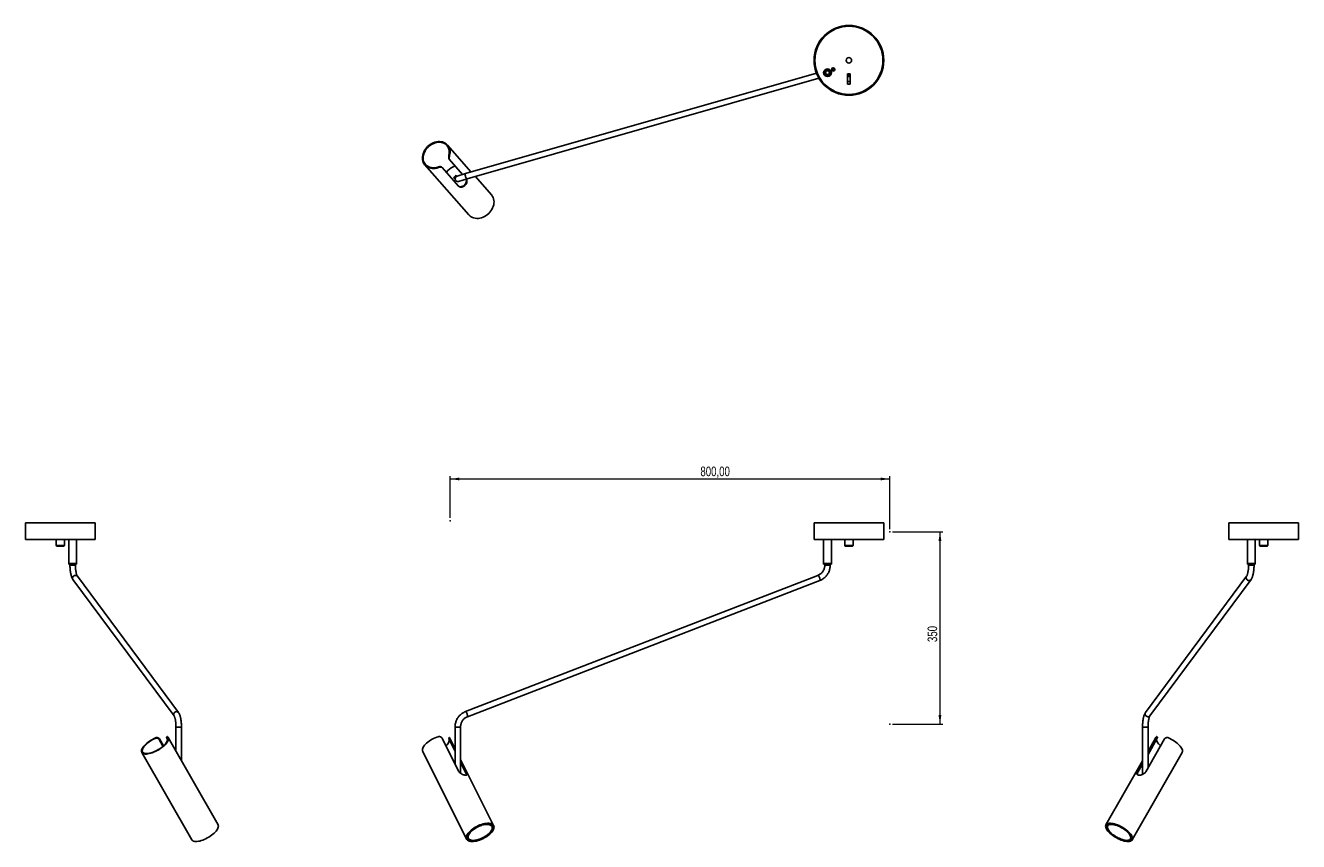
# Model space of a CAD drawing. Header units: millimetres. Extents: x 405 to 869, y 236 to 533.
import ezdxf

# ---------------------------------------------------------------- set-up
doc = ezdxf.new("R2010")
doc.units = ezdxf.units.MM
doc.header["$PDSIZE"] = -1
doc.styles.add('SLDTEXTSTYLE0', font='TXT', dxfattribs={"width": 0.75})
doc.dimstyles.new('SLDDIMSTYLE0', dxfattribs={"dimtxt": 3.5, "dimasz": 3.302, "dimexe": 0, "dimexo": 0.0625, "dimgap": 0.875, "dimtad": 1, "dimdec": 0, "dimlfac": 5, "dimrnd": 1e-09, "dimzin": 12, "dimdsep": 46, "dimtxsty": 'SLDTEXTSTYLE0', "dimsah": 1, "dimcen": 0.09, "dimadec": 0, "dimazin": 3, "dimtfac": 1, "dimtdec": 0, "dimtofl": 0, "dimtmove": 0, "dimatfit": 3, "dimfxl": 0, "dimfrac": 2, "dimtolj": 1, "dimtzin": 12, "dimarcsym": 0})
doc.dimstyles.new('SLDDIMSTYLE1', dxfattribs={"dimtxt": 3.5, "dimasz": 3.302, "dimexe": 0, "dimexo": 0.0625, "dimgap": 0.875, "dimtad": 1, "dimlfac": 5, "dimrnd": 1e-09, "dimzin": 12, "dimdsep": 46, "dimtxsty": 'SLDTEXTSTYLE0', "dimsah": 1, "dimcen": 0.09, "dimadec": 0, "dimazin": 3, "dimtfac": 1, "dimtofl": 0, "dimtmove": 0, "dimatfit": 3, "dimfxl": 0, "dimfrac": 2, "dimtolj": 1, "dimtzin": 12, "dimarcsym": 0})

# ---------------------------------------------------------------- blocks, each defined once
blk = doc.blocks.new('_D')
at = {"color": 7, "linetype": 'Continuous', "lineweight": 0}
for p, q in [((720.76, 348.59), (739.01, 348.59)), ((738.01, 348.59), (738.01, 278.59)), ((720.76, 278.59), (739.01, 278.59))]:
    blk.add_line(p, q, dxfattribs=at)
at = {"color": 7, "linetype": 'Continuous', "lineweight": 18}
for points in [[(738.01, 348.59), (737.5, 345.29), (738.52, 345.29)], [(738.01, 278.59), (738.52, 281.89), (737.5, 281.89)]]:
    blk.add_solid(points, dxfattribs=at)
at = {"color": 7, "linetype": 'Continuous', "lineweight": 18, "insert": (733.5, 308.47), "char_height": 3.5, "attachment_point": 1, "rotation": 90, "style": 'SLDTEXTSTYLE0'}
blk.add_mtext('350', dxfattribs=at)
blk = doc.blocks.new('_D_1')
at = {"color": 7, "linetype": 'Continuous', "lineweight": 0}
for p, q in [((559.76, 353.64), (559.76, 368.82)), ((559.76, 367.82), (719.76, 367.82)), ((719.76, 349.59), (719.76, 368.82))]:
    blk.add_line(p, q, dxfattribs=at)
at = {"color": 7, "linetype": 'Continuous', "lineweight": 18}
for points in [[(559.76, 367.82), (563.06, 367.31), (563.06, 368.33)], [(719.76, 367.82), (716.45, 368.33), (716.45, 367.31)]]:
    blk.add_solid(points, dxfattribs=at)
at = {"color": 7, "linetype": 'Continuous', "lineweight": 18, "insert": (650.81, 372.33), "char_height": 3.5, "attachment_point": 1, "style": 'SLDTEXTSTYLE0'}
blk.add_mtext('800,00', dxfattribs=at)

msp = doc.modelspace()

# ---------------------------------------------------------------- linework, layer by layer
at = {"color": 7, "linetype": 'Continuous', "lineweight": 25}
for p, q in [((693.0378, 515.5475), (565.3553, 478.9341)), ((697.4307, 516.5991), (696.2772, 516.2683)), ((696.7235, 514.7318), (697.7654, 515.0306)), ((697.8847, 515.2156), (697.7654, 515.0306)), ((697.9252, 515.1931), (697.8268, 515.0482)), ((697.8718, 515.0611), (697.8268, 515.0482)), ((697.9491, 515.1799), (697.8718, 515.0611)), ((697.9491, 515.1799), (697.8847, 515.2156)), ((704.3687, 515.3043), (704.3687, 514.3469)), ((704.3687, 515.3043), (705.3687, 515.3043)), ((705.3687, 515.3043), (705.3687, 514.3469)), ((565.9066, 477.0116), (693.9247, 513.7212)), ((704.3687, 514.3469), (705.3687, 514.3469)), ((704.3687, 514.3469), (704.3687, 512.4876)), ((705.3687, 512.4876), (704.3687, 512.4876)), ((704.3687, 512.4876), (704.3687, 511.4876)), ((704.3687, 511.4876), (705.3687, 511.4876)), ((705.3687, 514.3469), (705.3687, 512.4876)), ((705.3687, 511.4876), (705.3687, 512.4876)), ((567.4211, 479.5265), (558.7767, 489.3516)), ((550.5181, 482.0855), (566.5066, 463.9131)), ((559.2877, 485.689), (559.5081, 485.5011)), ((559.3374, 484.2238), (564.2662, 478.6218)), ((559.5341, 484.056), (559.3374, 484.2238)), ((559.5341, 484.056), (564.3054, 478.633)), ((555.3922, 481.155), (555.1718, 481.343)), ((556.7499, 481.1979), (556.5552, 481.364)), ((562.7859, 474.344), (556.7902, 481.1587)), ((561.0666, 477.3715), (561.5008, 477.0012)), ((562.1556, 478.014), (561.8898, 478.2407)), ((561.9697, 478.1499), (561.8898, 478.2407)), ((562.1372, 478.0071), (561.9697, 478.1499)), ((565.3553, 478.9341), (562.2225, 478.0358)), ((574.7652, 471.1792), (568.8829, 477.865)), ((562.7738, 476.1132), (565.9066, 477.0116)), ((405.1253, 351.819), (405.1253, 345.819)), ((430.5253, 351.819), (405.1253, 351.819)), ((430.5253, 345.819), (430.5253, 351.819)), ((692.1687, 351.819), (692.1687, 345.819)), ((717.5687, 351.819), (692.1687, 351.819)), ((717.5687, 345.819), (717.5687, 351.819)), ((843.1347, 351.819), (843.1347, 345.819)), ((868.5347, 351.819), (843.1347, 351.819)), ((868.5347, 345.819), (868.5347, 351.819)), ((430.5253, 345.819), (405.1253, 345.819)), ((416.3253, 345.819), (416.3253, 343.619)), ((419.1253, 343.419), (416.5253, 343.419)), ((419.3253, 343.619), (419.3253, 345.819)), ((420.9253, 345.819), (420.9253, 337.019)), ((423.7253, 337.019), (423.7253, 345.819)), ((717.5687, 345.819), (692.1687, 345.819)), ((695.6745, 345.819), (695.6745, 337.019)), ((698.4745, 337.019), (698.4745, 345.819)), ((703.3687, 345.819), (703.3687, 343.619)), ((706.1687, 343.419), (703.5687, 343.419)), ((706.3687, 343.619), (706.3687, 345.819)), ((868.5347, 345.819), (843.1347, 345.819)), ((849.9347, 345.819), (849.9347, 337.019)), ((852.7347, 337.019), (852.7347, 345.819)), ((854.3347, 345.819), (854.3347, 343.619)), ((857.1347, 343.419), (854.5347, 343.419)), ((857.3347, 343.619), (857.3347, 345.819)), ((420.9253, 337.019), (420.9253, 336.819)), ((420.9253, 337.019), (420.9795, 337.019)), ((423.7253, 337.019), (420.9253, 337.019)), ((420.9253, 336.819), (420.9795, 336.819)), ((420.9795, 337.019), (423.7253, 337.019)), ((420.9795, 336.819), (423.7253, 336.819)), ((421.3253, 336.819), (421.3253, 336.4957)), ((423.3253, 336.4957), (423.3253, 336.819)), ((423.7253, 336.819), (423.7253, 337.019)), ((695.6745, 337.019), (695.6745, 336.819)), ((695.6745, 337.019), (698.4745, 337.019)), ((695.6745, 336.819), (698.4745, 336.819)), ((696.0745, 336.819), (696.0745, 336.4957)), ((698.0745, 336.4957), (698.0745, 336.819)), ((698.4745, 336.819), (698.4745, 337.019)), ((849.9347, 337.019), (849.9347, 336.819)), ((849.9347, 337.019), (852.7347, 337.019)), ((849.9347, 336.819), (852.7347, 336.819)), ((850.3347, 336.819), (850.3347, 336.4957)), ((852.3347, 336.4957), (852.3347, 336.819)), ((852.7347, 336.819), (852.7347, 337.019)), ((422.4206, 331.2126), (459.2141, 281.6336)), ((460.8202, 282.8255), (424.0267, 332.4045)), ((693.5813, 332.7413), (565.2705, 283.1623)), ((565.9914, 281.2968), (694.3021, 330.8758)), ((849.6333, 332.4045), (812.8398, 282.8255)), ((814.4459, 281.6336), (851.2394, 331.2126)), ((452.301, 273.3993), (452.4889, 273.6172)), ((456.6805, 274.0599), (456.5042, 273.8555)), ((456.835, 274.0308), (456.647, 273.8129)), ((475.2208, 241.9332), (457.0484, 273.7786)), ((459.9155, 277.5424), (459.9155, 268.7542)), ((461.9155, 265.2494), (461.9155, 277.5424)), ((562.7859, 261.5325), (556.7902, 273.4745)), ((559.3849, 273.7104), (559.1818, 273.5095)), ((559.5081, 273.6172), (559.5627, 273.5205)), ((561.4981, 269.6655), (559.5627, 273.5205)), ((561.4981, 277.5424), (561.4981, 264.0974)), ((563.4981, 260.7332), (563.4981, 277.5424)), ((811.7445, 277.5424), (811.7445, 260.6316)), ((813.7445, 262.7167), (813.7445, 277.5424)), ((816.6116, 273.7786), (813.7445, 268.7542)), ((813.7445, 268.0699), (816.8287, 273.4745)), ((816.9964, 273.2801), (816.8287, 273.4745)), ((817.1558, 273.8555), (816.9795, 274.0599)), ((453.934, 273.1988), (453.7662, 273.0043)), ((453.7662, 273.0043), (455.1664, 270.5506)), ((453.934, 273.1988), (455.3519, 270.7141)), ((456.8777, 272.9048), (456.6636, 273.2801)), ((559.5341, 273.1988), (559.3374, 273.0043)), ((559.3374, 273.0043), (561.4981, 268.7007)), ((559.5341, 273.1988), (561.4981, 269.2869)), ((819.726, 273.1988), (812.9114, 261.2568)), ((813.7445, 267.5814), (816.9964, 273.2801)), ((447.4945, 268.3267), (465.6669, 236.4813)), ((549.7321, 268.5849), (565.7206, 236.7395)), ((575.5512, 241.6751), (563.4981, 265.6819)), ((563.4981, 265.3034), (565.5298, 261.2568)), ((563.4981, 264.7172), (565.3331, 261.0623)), ((811.7445, 265.2494), (798.4392, 241.9332)), ((807.9931, 236.4813), (826.1655, 268.3267)), ((810.014, 261.5325), (811.7445, 264.565)), ((565.5298, 261.2568), (565.3331, 261.0623)), ((810.014, 261.5325), (810.1817, 261.338)), ((810.1817, 261.338), (811.7445, 264.0766)), ((812.2597, 260.5926), (812.2597, 260.6655))]:
    msp.add_line(p, q, dxfattribs=at)
at = {"color": 8, "linetype": 'Continuous', "lineweight": 25}
for p, q in [((416.3253, 343.619), (419.3253, 343.619)), ((703.3687, 343.619), (706.3687, 343.619)), ((854.3347, 343.619), (857.3347, 343.619)), ((421.3253, 336.4957), (421.364, 336.4957)), ((421.364, 336.4957), (423.3253, 336.4957)), ((696.0745, 336.4957), (698.0745, 336.4957)), ((850.3347, 336.4957), (852.3347, 336.4957)), ((459.9155, 277.5424), (459.9542, 277.5424)), ((459.9542, 277.5424), (461.9155, 277.5424)), ((561.4981, 277.5424), (563.4981, 277.5424)), ((811.7445, 277.5424), (813.7445, 277.5424))]:
    msp.add_line(p, q, dxfattribs=at)
at = {"color": 7, "linetype": 'Continuous', "lineweight": 25, "flags": 128}
for points in [[(697.0745, 516.6647), (697.3443, 516.6276), (697.4167, 516.6043)], [(559.5081, 485.5011), (559.6287, 486.0592), (559.6847, 486.613), (559.6754, 487.1551), (559.6007, 487.6785), (559.4618, 488.1766), (559.2605, 488.6427), (558.9992, 489.0709), (558.6814, 489.4555), (558.3114, 489.7917), (557.8937, 490.075), (557.4339, 490.3018), (556.938, 490.4691), (556.4123, 490.5747), (555.8637, 490.6173), (555.2993, 490.5963), (554.7265, 490.512), (554.1527, 490.3656), (553.5852, 490.1588), (553.0316, 489.8943), (552.4989, 489.5757), (551.9941, 489.207), (551.5237, 488.7931), (551.0939, 488.3392), (550.7102, 487.8513), (550.3776, 487.3358), (550.1004, 486.7992), (549.8822, 486.2487), (549.7259, 485.6912), (549.6335, 485.1341), (549.6061, 484.5846), (549.6441, 484.0498), (549.7471, 483.5367), (549.9137, 483.0519), (550.1417, 482.6017), (550.4282, 482.1919), (550.7694, 481.828), (551.161, 481.5145), (551.5978, 481.2556), (552.0743, 481.0546), (552.5841, 480.9141), (553.1206, 480.836), (553.677, 480.8212), (554.246, 480.87), (554.8202, 480.9818), (555.3922, 481.155)], [(559.2877, 485.689), (559.3834, 486.2324), (559.4139, 486.7686), (559.3785, 487.2904), (559.2779, 487.7904), (559.1135, 488.2619), (558.8874, 488.6983), (558.6028, 489.0936), (558.2637, 489.4424), (557.8746, 489.7398), (557.4411, 489.9817), (556.969, 490.1648), (556.4649, 490.2866), (555.9357, 490.3453), (555.3888, 490.3402), (554.8316, 490.2714), (554.2719, 490.1398), (553.7174, 489.9472), (553.1757, 489.6962), (552.6542, 489.3904), (552.1603, 489.0339), (551.7007, 488.6317), (551.2818, 488.1893), (550.9092, 487.7129), (550.5883, 487.2089), (550.3233, 486.6843), (550.118, 486.1465), (549.9751, 485.6027), (549.8968, 485.0605), (549.8839, 484.5275), (549.9368, 484.0108), (550.0546, 483.5177), (550.2358, 483.055), (550.4778, 482.629), (550.7774, 482.2456), (551.1303, 481.9101), (551.5318, 481.6272), (551.9763, 481.4007), (552.4575, 481.2338), (552.969, 481.1287), (553.5037, 481.0869), (554.0541, 481.1091), (554.6127, 481.1948), (555.1718, 481.343)], [(558.8405, 480.0559), (558.4478, 479.6004), (558.3154, 479.4252)], [(565.6872, 476.9487), (565.7369, 476.8563), (565.8194, 476.3334), (565.7473, 475.7156), (565.4861, 475.0852), (565.0651, 474.5703), (564.5508, 474.223), (563.983, 474.0419), (563.4125, 474.0361), (562.9458, 474.2066), (562.7859, 474.344), (562.7859, 474.344)], [(566.5066, 463.9131), (566.5907, 463.821), (566.96, 463.4824), (567.3773, 463.1969), (567.8371, 462.9681), (568.3333, 462.7989), (568.8596, 462.6917), (569.409, 462.6477), (569.9744, 462.6676), (570.5484, 462.751), (571.1236, 462.897), (571.6924, 463.1036), (572.2475, 463.3682), (572.7815, 463.6871), (573.2876, 464.0564), (573.7591, 464.4712), (574.1898, 464.9261), (574.5743, 465.4151), (574.9074, 465.9319), (575.1848, 466.4698), (575.4029, 467.0217), (575.5589, 467.5804), (575.6507, 468.1387), (575.6771, 468.6892), (575.6378, 469.2249), (575.5333, 469.7387), (575.365, 470.2238), (575.1349, 470.6741), (574.8463, 471.0836), (574.7652, 471.1792)], [(452.4889, 273.6172), (451.9308, 273.3593), (451.377, 273.0714), (450.8349, 272.7574), (450.3115, 272.4212), (449.8134, 272.0672), (449.3473, 271.7001), (448.9191, 271.3246), (448.5345, 270.9456), (448.1983, 270.5679), (447.915, 270.1966), (447.6882, 269.8363), (447.5209, 269.4919), (447.4153, 269.1677), (447.3727, 268.8679), (447.3937, 268.5966), (447.478, 268.3571), (447.6244, 268.1525), (447.8312, 267.9857), (448.0957, 267.8586), (448.4143, 267.773), (448.783, 267.7299), (449.1969, 267.73), (449.6508, 267.7732), (450.1387, 267.8589), (450.6542, 267.9861), (451.1908, 268.1531), (451.7413, 268.3578), (452.2988, 268.5974), (452.8559, 268.8689), (453.4054, 269.1687), (453.9402, 269.493), (454.4533, 269.8375), (454.9381, 270.1978), (455.3883, 270.5692), (455.7981, 270.9468), (456.162, 271.3259), (456.4755, 271.7013), (456.7344, 272.0684), (456.9354, 272.4223), (457.0759, 272.7584), (457.154, 273.0724), (457.1688, 273.3601), (457.12, 273.618), (457.0082, 273.8425), (456.835, 274.0308)], [(452.301, 273.3993), (451.7576, 273.1373), (451.2214, 272.8466), (450.6996, 272.5311), (450.1996, 272.1952), (449.7281, 271.8436), (449.2917, 271.4811), (448.8964, 271.1126), (448.5476, 270.7433), (448.2502, 270.3783), (448.0083, 270.0226), (447.8252, 269.6811), (447.7034, 269.3585), (447.6447, 269.0593), (447.6498, 268.7876), (447.7186, 268.5471), (447.8502, 268.3412), (448.0428, 268.1727), (448.2938, 268.044), (448.5996, 267.9567), (448.9561, 267.9121), (449.3583, 267.9109), (449.8007, 267.953), (450.2771, 268.0379), (450.7811, 268.1643), (451.3057, 268.3306), (451.8435, 268.5345), (452.3873, 268.773), (452.9295, 269.0431), (453.4625, 269.3408), (453.9792, 269.6622), (454.4723, 270.0027), (454.935, 270.3578), (455.361, 270.7224), (455.7444, 271.0915), (456.0799, 271.4602), (456.3628, 271.8232), (456.5893, 272.1756), (456.7562, 272.5125), (456.8613, 272.8292), (456.9031, 273.1215), (456.8809, 273.3852), (456.7952, 273.6167), (456.647, 273.8129)], [(549.7321, 268.5849), (549.7259, 268.5974), (549.6335, 268.8689), (549.6061, 269.1687), (549.6441, 269.493), (549.7471, 269.8375), (549.9137, 270.1978), (550.1417, 270.5692), (550.4282, 270.9468), (550.7694, 271.3259), (551.161, 271.7013), (551.5978, 272.0684), (552.0743, 272.4223), (552.5841, 272.7584), (553.1206, 273.0724), (553.677, 273.3601), (554.246, 273.618), (554.8202, 273.8425), (555.3922, 274.0308)], [(816.6116, 273.7786), (816.6518, 273.8425), (816.825, 274.0308)], [(821.1711, 273.6172), (821.7292, 273.3593), (822.283, 273.0714), (822.8251, 272.7574), (823.3485, 272.4212), (823.8466, 272.0672), (824.3127, 271.7001), (824.7409, 271.3246), (825.1255, 270.9456), (825.4617, 270.5679), (825.745, 270.1966), (825.9718, 269.8363), (826.1391, 269.4919), (826.2447, 269.1677), (826.2873, 268.8679), (826.2663, 268.5966), (826.182, 268.3571), (826.1655, 268.3267)], [(559.4139, 272.8521), (559.4139, 272.8466), (559.3785, 272.5311), (559.2779, 272.1952), (559.1135, 271.8436), (558.8874, 271.4811), (558.6028, 271.1126), (558.2637, 270.7433), (558.1955, 270.6755)], [(818.3081, 270.7141), (818.299, 270.7224), (817.9156, 271.0915), (817.5801, 271.4602), (817.2972, 271.8232), (817.0707, 272.1756), (816.9038, 272.5125), (816.7987, 272.8292), (816.7823, 272.9048)], [(467.5916, 235.9008), (468.0644, 235.9656), (468.5681, 236.0726), (469.0963, 236.2205), (469.6421, 236.4073), (470.1983, 236.6307), (470.7577, 236.8876), (471.313, 237.1748), (471.857, 237.4884), (472.3826, 237.8245), (472.8829, 238.1786), (473.3514, 238.5461), (473.782, 238.9222), (474.169, 239.3021), (474.5076, 239.6807), (474.7931, 240.0531), (475.0219, 240.4145), (475.1911, 240.7602), (475.2983, 241.0856), (475.3423, 241.3866), (475.3224, 241.6591), (475.239, 241.8997), (475.2208, 241.9332)], [(567.2919, 235.9008), (566.8836, 235.9656), (566.5243, 236.0726), (566.2185, 236.2205), (565.9703, 236.4073), (565.783, 236.6307), (565.6589, 236.8876), (565.5997, 237.1748), (565.6062, 237.4884), (565.6782, 237.8245), (565.8148, 238.1786), (566.0143, 238.5461), (566.2741, 238.9222), (566.5907, 239.3021), (566.96, 239.6807), (567.3773, 240.0531), (567.8371, 240.4145), (568.3333, 240.7602), (568.8596, 241.0856), (569.409, 241.3866), (569.9744, 241.6591), (570.5484, 241.8997), (571.1236, 242.1051), (571.6924, 242.2728), (572.2475, 242.4005), (572.7815, 242.4866), (573.2876, 242.53), (573.7591, 242.53), (574.1898, 242.4867), (574.5743, 242.4007), (574.9074, 242.273), (575.1848, 242.1054), (575.4029, 241.8999), (575.5589, 241.6594), (575.6507, 241.3869), (575.6771, 241.086), (575.6378, 240.7606), (575.5333, 240.415), (575.365, 240.0536), (575.1349, 239.6811), (574.8463, 239.3025), (574.5028, 238.9227), (574.1088, 238.5466), (573.6696, 238.179), (573.1908, 237.8249), (572.6787, 237.4888), (572.14, 237.1751), (571.5817, 236.8879), (571.011, 236.6309), (570.4355, 236.4076), (569.8625, 236.2207), (569.2997, 236.0727), (568.7543, 235.9657), (568.2334, 235.9008), (567.7438, 235.8791), (567.2919, 235.9008)], [(567.4743, 236.0811), (567.0816, 236.1439), (566.7369, 236.2481), (566.445, 236.3923), (566.2097, 236.5745), (566.0343, 236.7924), (565.9211, 237.0429), (565.8717, 237.3227), (565.8867, 237.628), (565.9659, 237.9546), (566.1083, 238.2982), (566.3119, 238.6541), (566.574, 239.0174), (566.891, 239.3834), (567.2587, 239.7469), (567.672, 240.1031), (568.1254, 240.4473), (568.6128, 240.7746), (569.1275, 241.0808), (569.6626, 241.3616), (570.2109, 241.6133), (570.7649, 241.8324), (571.3172, 242.0161), (571.8603, 242.1618), (572.3868, 242.2675), (572.8896, 242.3318), (573.362, 242.3539), (573.7975, 242.3334), (574.1902, 242.2706), (574.5349, 242.1665), (574.8268, 242.0223), (575.0621, 241.84), (575.2375, 241.6221), (575.3507, 241.3716), (575.4001, 241.0918), (575.3851, 240.7865), (575.3059, 240.4599), (575.1635, 240.1163), (574.9599, 239.7604), (574.6978, 239.3971), (574.3808, 239.0312), (574.0131, 238.6676), (573.5998, 238.3114), (573.1464, 237.9673), (572.659, 237.6399), (572.1443, 237.3338), (571.6092, 237.0529), (571.0609, 236.8012), (570.5069, 236.5821), (569.9546, 236.3984), (569.4115, 236.2528), (568.885, 236.1471), (568.3822, 236.0827), (567.9098, 236.0607), (567.4743, 236.0811)], [(806.0684, 235.9008), (805.5956, 235.9656), (805.0919, 236.0726), (804.5637, 236.2205), (804.0179, 236.4073), (803.4617, 236.6307), (802.9023, 236.8876), (802.347, 237.1748), (801.803, 237.4884), (801.2774, 237.8245), (800.7771, 238.1786), (800.3086, 238.5461), (799.878, 238.9222), (799.491, 239.3021), (799.1524, 239.6807), (798.8669, 240.0531), (798.6381, 240.4145), (798.4689, 240.7602), (798.3617, 241.0856), (798.3177, 241.3866), (798.3376, 241.6591), (798.421, 241.8997), (798.567, 242.1051), (798.7736, 242.2728), (799.0382, 242.4005), (799.3571, 242.4866), (799.7264, 242.53), (800.1412, 242.53), (800.5961, 242.4867), (801.0851, 242.4007), (801.6019, 242.273), (802.1398, 242.1054), (802.6917, 241.8999), (803.2504, 241.6594), (803.8087, 241.3869), (804.3592, 241.086), (804.8949, 240.7606), (805.4087, 240.415), (805.8938, 240.0536), (806.3441, 239.6811), (806.7536, 239.3025), (807.117, 238.9227), (807.4296, 238.5466), (807.6872, 238.179), (807.8865, 237.8249), (808.0249, 237.4888), (808.1007, 237.1751), (808.1127, 236.8879), (808.061, 236.6309), (807.946, 236.4076), (807.7694, 236.2207), (807.5335, 236.0727), (807.2413, 235.9657), (806.8966, 235.9008), (806.5039, 235.8791), (806.0684, 235.9008)], [(805.9128, 236.0811), (805.4573, 236.1439), (804.9715, 236.2481), (804.4619, 236.3923), (803.9355, 236.5745), (803.3994, 236.7924), (802.8608, 237.0429), (802.327, 237.3227), (801.8052, 237.628), (801.3025, 237.9546), (800.8257, 238.2982), (800.3812, 238.6541), (799.9751, 239.0174), (799.6127, 239.3834), (799.2991, 239.7469), (799.0385, 240.1031), (798.8344, 240.4473), (798.6895, 240.7746), (798.6059, 241.0808), (798.5846, 241.3616), (798.6259, 241.6133), (798.7293, 241.8324), (798.8934, 242.0161), (799.116, 242.1618), (799.3939, 242.2675), (799.7236, 242.3318), (800.1005, 242.3539), (800.5196, 242.3334), (800.9751, 242.2706), (801.4609, 242.1665), (801.9705, 242.0223), (802.4969, 241.84), (803.033, 241.6221), (803.5716, 241.3716), (804.1054, 241.0918), (804.6272, 240.7865), (805.1299, 240.4599), (805.6067, 240.1163), (806.0512, 239.7604), (806.4573, 239.3971), (806.8196, 239.0312), (807.1332, 238.6676), (807.3938, 238.3114), (807.5979, 237.9673), (807.7428, 237.6399), (807.8265, 237.3338), (807.8478, 237.0529), (807.8064, 236.8012), (807.703, 236.5821), (807.5389, 236.3984), (807.3164, 236.2528), (807.0384, 236.1471), (806.7087, 236.0827), (806.3318, 236.0607), (805.9128, 236.0811)], [(465.6669, 236.4813), (465.714, 236.4076), (465.8906, 236.2207), (466.1265, 236.0727), (466.4187, 235.9657), (466.7634, 235.9008), (467.1561, 235.8791), (467.5916, 235.9008)]]:
    msp.add_lwpolyline(points, dxfattribs=at)
at = {"color": 8, "linetype": 'Continuous', "lineweight": 25, "flags": 128}
for points in [[(565.3553, 478.9341), (565.2752, 478.8726), (565.2215, 478.7443), (565.1982, 478.5588), (565.207, 478.3299), (565.2472, 478.0744), (565.3158, 477.8115), (565.4079, 477.5605), (565.5165, 477.3401), (565.6335, 477.1666), (565.7504, 477.0529), (565.8584, 477.0075), (565.9066, 477.0116)], [(693.5813, 332.7413), (693.6266, 332.7438), (693.7186, 332.6918), (693.8272, 332.5744), (693.9443, 332.4001), (694.0612, 332.182), (694.1692, 331.9362), (694.2603, 331.6809), (694.3278, 331.4351), (694.3667, 331.2169), (694.3741, 331.0427), (694.3494, 330.9252), (694.3021, 330.8758)], [(849.6303, 332.4004), (849.6301, 332.4001), (849.5164, 332.182), (849.471, 331.9362), (849.4971, 331.6809), (849.5929, 331.4351), (849.7513, 331.2169), (849.9604, 331.0427), (850.2049, 330.9252), (850.4665, 330.8733), (850.7259, 330.8907), (850.9638, 330.9762), (851.1626, 331.1234), (851.2395, 331.2128)], [(565.2706, 283.1624), (565.3158, 283.1648), (565.4079, 283.1129), (565.5165, 282.9954), (565.6335, 282.8212), (565.7504, 282.603), (565.8584, 282.3572), (565.9496, 282.1019), (566.0171, 281.8561), (566.056, 281.638), (566.0633, 281.4637), (566.0386, 281.3463), (565.9918, 281.2969)], [(812.8398, 282.8255), (812.8366, 282.8212), (812.7229, 282.603), (812.6775, 282.3572), (812.7036, 282.1019), (812.7994, 281.8561), (812.9577, 281.638), (813.1669, 281.4637), (813.4114, 281.3463), (813.673, 281.2943), (813.9324, 281.3117), (814.1703, 281.3972), (814.3691, 281.5445), (814.4459, 281.6336)], [(567.0639, 236.4654), (567.4067, 236.3684), (567.7984, 236.3144), (568.2332, 236.3043), (568.7043, 236.3382), (569.2048, 236.4156), (569.7269, 236.5353), (570.2628, 236.6955), (570.8044, 236.8938), (571.3434, 237.1272), (571.8717, 237.3921), (572.3813, 237.6845), (572.8644, 238), (573.3137, 238.3338), (573.7224, 238.6808), (574.0844, 239.0358), (574.394, 239.3934), (574.6467, 239.7482), (574.8386, 240.0948), (574.9668, 240.428), (575.0293, 240.7426), (575.0253, 241.0339), (574.9547, 241.2976), (574.8186, 241.5296), (574.6191, 241.7264), (574.3593, 241.885), (574.043, 242.003), (573.675, 242.0786), (573.261, 242.1107), (572.8072, 242.0988), (572.3205, 242.043), (571.8082, 241.9443), (571.2782, 241.804), (571.1197, 241.7551)], [(801.8936, 241.8582), (801.7997, 241.885), (801.3146, 242.003), (800.8584, 242.0786), (800.4379, 242.1107), (800.0595, 242.0988), (799.7289, 242.043), (799.4513, 241.9443), (799.2307, 241.804), (799.0705, 241.6244), (798.9731, 241.4082), (798.9401, 241.1586), (798.9719, 240.8794), (799.0681, 240.5749), (799.2271, 240.2496), (799.4466, 239.9086), (799.7232, 239.5569), (800.0528, 239.1999), (800.4303, 238.843), (800.8501, 238.4917), (801.3058, 238.1511), (801.7904, 237.8266), (802.2966, 237.5231), (802.8167, 237.245), (803.3429, 236.9967), (803.8672, 236.7819), (804.3816, 236.6039), (804.8784, 236.4654), (804.8784, 236.4654)], [(568.0785, 240.1746), (567.7483, 239.9086), (567.3622, 239.5569), (567.0258, 239.1999), (566.7441, 238.843), (566.5213, 238.4917), (566.361, 238.1511), (566.2655, 237.8266), (566.2362, 237.5231), (566.2736, 237.245), (566.3771, 236.9967), (566.5452, 236.7819), (566.7753, 236.6039), (567.0639, 236.4654)], [(804.8784, 236.4654), (805.3499, 236.3684), (805.7891, 236.3144), (806.1893, 236.3043), (806.5445, 236.3382), (806.8491, 236.4156), (807.0988, 236.5353), (807.2895, 236.6955), (807.4185, 236.8938), (807.4838, 237.1272), (807.4844, 237.3921), (807.4203, 237.6845), (807.2925, 238), (807.1029, 238.3338), (806.8543, 238.6808), (806.5507, 239.0358), (806.1964, 239.3934), (806.0932, 239.4893)]]:
    msp.add_lwpolyline(points, dxfattribs=at)
at = {"color": 7, "linetype": 'Continuous', "lineweight": 25}
for centre, radius in [((704.8687, 520.1647), 12.7), ((704.8687, 520.1647), 12.4), ((704.8687, 520.1647), 1), ((697.0745, 515.6647), 1.4), ((697.0745, 515.6647), 0.7), ((699.1529, 516.8647), 0.6), ((699.1529, 516.8647), 0.4), ((704.8687, 514.8256), 0.3)]:
    msp.add_circle(centre, radius, dxfattribs=at)
for centre, radius, start, end in [((697.0745, 515.6647), 1, 142.870314, 245.559077), ((697.0745, 515.6647), 1, 90, 142.870314), ((697.0745, 515.6647), 1, 248.123042, 331.000418), ((697.0745, 515.6647), 1, 331.000418, 69.130519), ((563.4385, 475.7437), 6.3037, 107.752924, 136.837125), ((562.2838, 477.0432), 1.2607, 108.212248, 164.90442), ((562.3637, 476.9523), 1.2607, 108.212248, 164.90442), ((562.4981, 477.0745), 1, 106.000416, 286.000416), ((416.5253, 343.619), 0.2, 180, 270), ((419.1253, 343.619), 0.2, 270, 0), ((703.5687, 343.619), 0.2, 180, 270), ((706.1687, 343.619), 0.2, 270, 0), ((854.5347, 343.619), 0.2, 180, 270), ((857.1347, 343.619), 0.2, 270, 0), ((574.2148, 232.0835), 10.1547, 107.745398, 127.176639), ((798.6378, 231.1788), 11.1646, 48.104311, 73.045089)]:
    msp.add_arc(centre, radius, start, end, dxfattribs=at)
at = {"color": 8, "linetype": 'Continuous', "lineweight": 25}
for centre, radius, start, end in [((423.1025, 331.7126), 0.8456, 173.48706, 216.252664), ((423.2726, 331.7273), 1.0135, 41.923321, 175.404633), ((460.0657, 282.1487), 1.013, 41.592132, 175.423598), ((459.896, 282.1336), 0.8456, 173.487193, 216.239738), ((573.752, 240.8406), 1.4873, 31.369097, 81.048569), ((799.8748, 241.2649), 1.0776, 98.259613, 149.225014), ((567.4876, 237.6803), 1.5094, 152.556745, 200.560755), ((806.6964, 237.3784), 1.0689, 329.7774, 22.445233)]:
    msp.add_arc(centre, radius, start, end, dxfattribs=at)
at = {"color": 7, "linetype": 'Continuous', "lineweight": 25}
for points, knots in [([(696.7235, 514.7318), (696.7039, 514.7384), (696.6829, 514.7455), (696.6622, 514.7537), (696.6607, 514.7543)], [0, 0, 0, 0, 0.92687245, 1, 1, 1, 1]), ([(559.3374, 484.2238), (559.2997, 484.2806), (559.2241, 484.3943), (559.1749, 484.6641), (559.172, 484.9779), (559.2119, 485.3367), (559.2612, 485.5658), (559.2877, 485.689)], [0, 0, 0, 0, 0.18610453, 0.37207833, 0.56173615, 0.76415491, 1, 1, 1, 1]), ([(559.5081, 485.5011), (559.4757, 485.3703), (559.4109, 485.108), (559.366, 484.6939), (559.3902, 484.3501), (559.46, 484.1509), (559.5182, 484.0764), (559.5341, 484.056)], [0, 0, 0, 0, 0.25211004, 0.50550078, 0.72651978, 0.92524437, 1, 1, 1, 1]), ([(555.1718, 481.343), (555.334, 481.3897), (555.6112, 481.4696), (556.0201, 481.5156), (556.3266, 481.4878), (556.4942, 481.42), (556.5489, 481.3679), (556.5541, 481.3629)], [0, 0, 0, 0, 0.31856262, 0.54443922, 0.77110743, 0.97794855, 1, 1, 1, 1]), ([(556.7902, 481.1587), (556.7388, 481.2016), (556.636, 481.2875), (556.381, 481.3381), (556.0783, 481.3301), (555.7336, 481.267), (555.5095, 481.1935), (555.3922, 481.155)], [0, 0, 0, 0, 0.1893234, 0.37852777, 0.57112364, 0.77537139, 1, 1, 1, 1]), ([(565.5599, 476.9122), (565.5895, 476.7799), (565.6586, 476.4707), (565.5898, 475.8724), (565.3434, 475.241), (564.9165, 474.7125), (564.3808, 474.3541), (563.7955, 474.1741), (563.2051, 474.1629), (562.9133, 474.2978), (562.7671, 474.3653)], [0, 0, 0, 0, 0.097352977, 0.227504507, 0.362257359, 0.490875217, 0.612852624, 0.7366957, 0.868130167, 1, 1, 1, 1]), ([(421.3253, 336.4957), (421.3258, 336.3918), (421.3273, 336.0907), (421.3437, 335.594), (421.3805, 335.0137), (421.4357, 334.4483), (421.5087, 333.9029), (421.5997, 333.3819), (421.7092, 332.8889), (421.8387, 332.426), (421.9914, 331.9934), (422.1683, 331.6049), (422.3183, 331.353), (422.4078, 331.2301), (422.4206, 331.2126)], [0, 0, 0, 0, 0.04760327, 0.1380264, 0.22859746, 0.3194464, 0.41076848, 0.50281981, 0.59596227, 0.69073799, 0.78798946, 0.88899173, 0.98416984, 1, 1, 1, 1]), ([(424.0267, 332.4045), (424.017, 332.4181), (423.9931, 332.4519), (423.9333, 332.5575), (423.8554, 332.7294), (423.7696, 332.9627), (423.6819, 333.2556), (423.5971, 333.6045), (423.5194, 334.0032), (423.452, 334.4447), (423.397, 334.9211), (423.3567, 335.4241), (423.3303, 335.9518), (423.327, 336.312), (423.3253, 336.4957)], [0, 0, 0, 0, 0.047522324, 0.118459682, 0.193484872, 0.273204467, 0.356896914, 0.443732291, 0.532934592, 0.623863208, 0.716021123, 0.809031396, 0.902606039, 1, 1, 1, 1]), ([(696.0745, 336.4957), (696.0731, 336.4162), (696.0689, 336.17), (696.019, 335.7592), (695.9029, 335.2734), (695.7293, 334.8068), (695.5021, 334.3667), (695.2244, 333.9599), (694.9007, 333.5926), (694.5359, 333.2703), (694.1354, 332.9986), (693.8103, 332.8328), (693.6217, 332.7575), (693.5813, 332.7413)], [0, 0, 0, 0, 0.04874694, 0.15091668, 0.25313109, 0.35537687, 0.45769555, 0.56012966, 0.66272134, 0.76550971, 0.868527, 0.97179344, 1, 1, 1, 1]), ([(694.3021, 330.8758), (694.409, 330.9193), (694.7006, 331.0381), (695.1573, 331.2795), (695.6594, 331.612), (696.1255, 331.9968), (696.5513, 332.4288), (696.932, 332.9037), (697.2637, 333.4167), (697.5429, 333.9622), (697.7665, 334.5347), (697.9323, 335.128), (698.0359, 335.7255), (698.0717, 336.1838), (698.074, 336.4372), (698.0745, 336.4957)], [0, 0, 0, 0, 0.04879653, 0.13316123, 0.21757676, 0.30205383, 0.3865995, 0.47121731, 0.55590741, 0.64066703, 0.72549099, 0.81037216, 0.89530197, 0.9758518, 1, 1, 1, 1]), ([(850.3347, 336.4957), (850.3342, 336.4027), (850.3329, 336.1324), (850.3182, 335.6875), (850.2853, 335.1711), (850.2368, 334.6754), (850.1743, 334.2088), (850.0993, 333.7794), (850.0144, 333.3951), (849.9231, 333.0636), (849.8297, 332.7914), (849.7447, 332.5933), (849.6746, 332.4635), (849.6464, 332.4232), (849.6333, 332.4045)], [0, 0, 0, 0, 0.049331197, 0.143351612, 0.237235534, 0.33075374, 0.423687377, 0.515761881, 0.60661846, 0.695780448, 0.782622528, 0.866370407, 0.937749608, 1, 1, 1, 1]), ([(851.2394, 331.2126), (851.2802, 331.2706), (851.397, 331.4368), (851.5617, 331.7475), (851.7324, 332.1602), (851.8799, 332.6212), (852.0042, 333.1141), (852.1071, 333.6327), (852.1903, 334.1742), (852.2549, 334.7356), (852.3006, 335.3127), (852.3294, 335.9011), (852.3329, 336.2974), (852.3347, 336.4957)], [0, 0, 0, 0, 0.05172911, 0.14821198, 0.25029374, 0.35082295, 0.44790092, 0.54246994, 0.6353954, 0.72725097, 0.81841464, 0.9091492, 1, 1, 1, 1]), ([(461.9155, 277.5424), (461.915, 277.6463), (461.9135, 277.9474), (461.8971, 278.4441), (461.8603, 279.0244), (461.8051, 279.5898), (461.7321, 280.1352), (461.6411, 280.6562), (461.5316, 281.1492), (461.4021, 281.6121), (461.2494, 282.0447), (461.0725, 282.4332), (460.9225, 282.6851), (460.833, 282.808), (460.8202, 282.8255)], [0, 0, 0, 0, 0.04760327, 0.1380264, 0.22859746, 0.3194464, 0.41076848, 0.50281981, 0.59596227, 0.69073799, 0.78798946, 0.88899173, 0.98416984, 1, 1, 1, 1]), ([(565.2705, 283.1623), (565.1637, 283.1188), (564.872, 283), (564.4153, 282.7586), (563.9132, 282.4261), (563.4471, 282.0413), (563.0213, 281.6093), (562.6406, 281.1344), (562.3089, 280.6214), (562.0297, 280.0759), (561.8061, 279.5034), (561.6403, 278.9101), (561.5367, 278.3126), (561.5009, 277.8543), (561.4986, 277.6009), (561.4981, 277.5424)], [0, 0, 0, 0, 0.04879653, 0.13316123, 0.21757676, 0.30205383, 0.3865995, 0.47121731, 0.55590741, 0.64066703, 0.72549099, 0.81037216, 0.89530197, 0.9758518, 1, 1, 1, 1]), ([(812.8398, 282.8255), (812.799, 282.7675), (812.6822, 282.6013), (812.5175, 282.2906), (812.3468, 281.8779), (812.1993, 281.4169), (812.075, 280.924), (811.9721, 280.4054), (811.8889, 279.8639), (811.8243, 279.3025), (811.7786, 278.7254), (811.7498, 278.137), (811.7463, 277.7407), (811.7445, 277.5424)], [0, 0, 0, 0, 0.05172911, 0.14821198, 0.25029374, 0.35082295, 0.44790092, 0.54246994, 0.6353954, 0.72725097, 0.81841464, 0.9091492, 1, 1, 1, 1]), ([(459.2141, 281.6336), (459.2238, 281.62), (459.2477, 281.5862), (459.3075, 281.4806), (459.3854, 281.3087), (459.4712, 281.0754), (459.5589, 280.7825), (459.6437, 280.4336), (459.7214, 280.0349), (459.7888, 279.5934), (459.8438, 279.117), (459.8841, 278.614), (459.9105, 278.0863), (459.9138, 277.7261), (459.9155, 277.5424)], [0, 0, 0, 0, 0.04752232, 0.11845968, 0.19348487, 0.27320447, 0.35689691, 0.44373229, 0.53293459, 0.62386321, 0.71602112, 0.8090314, 0.90260604, 1, 1, 1, 1]), ([(563.4981, 277.5424), (563.4995, 277.6219), (563.5037, 277.8681), (563.5536, 278.2789), (563.6697, 278.7647), (563.8433, 279.2313), (564.0706, 279.6714), (564.3482, 280.0782), (564.672, 280.4455), (565.0367, 280.7678), (565.4372, 281.0395), (565.7623, 281.2053), (565.9509, 281.2806), (565.9914, 281.2968)], [0, 0, 0, 0, 0.04874694, 0.15091668, 0.25313109, 0.35537687, 0.45769555, 0.56012966, 0.66272134, 0.76550971, 0.868527, 0.97179344, 1, 1, 1, 1]), ([(813.7445, 277.5424), (813.745, 277.6354), (813.7463, 277.9057), (813.761, 278.3506), (813.7939, 278.867), (813.8424, 279.3627), (813.9049, 279.8293), (813.9799, 280.2587), (814.0648, 280.643), (814.1561, 280.9745), (814.2495, 281.2467), (814.3345, 281.4448), (814.4046, 281.5746), (814.4328, 281.6149), (814.4459, 281.6336)], [0, 0, 0, 0, 0.0493312, 0.14335161, 0.23723553, 0.33075374, 0.42368738, 0.51576188, 0.60661846, 0.69578045, 0.78262253, 0.86637041, 0.93774961, 1, 1, 1, 1]), ([(453.7662, 273.0043), (453.7094, 273.085), (453.5957, 273.2461), (453.3259, 273.4207), (453.0121, 273.5175), (452.6533, 273.5259), (452.4242, 273.4436), (452.301, 273.3993)], [0, 0, 0, 0, 0.18610453, 0.37207833, 0.56173615, 0.76415491, 1, 1, 1, 1]), ([(452.4889, 273.6172), (452.6197, 273.6605), (452.882, 273.7473), (453.2961, 273.7024), (453.6399, 273.539), (453.8391, 273.3508), (453.9136, 273.2314), (453.934, 273.1988)], [0, 0, 0, 0, 0.25211004, 0.50550078, 0.72651978, 0.92524437, 1, 1, 1, 1]), ([(456.647, 273.8129), (456.6003, 273.8468), (456.5203, 273.9046), (456.4746, 273.8063), (456.5013, 273.6273), (456.5803, 273.4311), (456.646, 273.3121), (456.6636, 273.2801)], [0, 0, 0, 0, 0.30223466, 0.51653392, 0.73158422, 0.92782368, 1, 1, 1, 1]), ([(456.6885, 274.0525), (456.7001, 274.0665), (456.7309, 274.1039), (456.7949, 274.059), (456.835, 274.0308)], [0, 0, 0, 0, 0.37363135, 1, 1, 1, 1]), ([(556.7902, 273.4745), (556.7388, 273.5573), (556.636, 273.7227), (556.381, 273.9215), (556.0783, 274.0524), (555.7336, 274.1034), (555.5095, 274.0558), (555.3922, 274.0308)], [0, 0, 0, 0, 0.1893234, 0.37852777, 0.57112364, 0.77537139, 1, 1, 1, 1]), ([(559.3374, 273.0043), (559.2995, 273.0853), (559.2237, 273.2472), (559.1764, 273.4162), (559.1685, 273.5048), (559.1845, 273.5031), (559.1881, 273.5027)], [0, 0, 0, 0, 0.301785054, 0.603358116, 0.910905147, 1, 1, 1, 1]), ([(559.5081, 273.6172), (559.4757, 273.6605), (559.4109, 273.7473), (559.366, 273.7024), (559.3902, 273.539), (559.46, 273.3508), (559.5182, 273.2314), (559.5341, 273.1988)], [0, 0, 0, 0, 0.25211004, 0.50550078, 0.72651978, 0.92524437, 1, 1, 1, 1]), ([(816.8287, 273.4745), (816.8716, 273.5573), (816.9575, 273.7227), (817.0081, 273.9215), (817.0001, 274.0524), (816.937, 274.1034), (816.8635, 274.0558), (816.825, 274.0308)], [0, 0, 0, 0, 0.1893234, 0.37852777, 0.57112364, 0.77537139, 1, 1, 1, 1]), ([(817.1472, 273.8487), (817.1589, 273.8338), (817.1869, 273.7981), (817.1575, 273.6248), (817.0798, 273.4313), (817.0141, 273.3121), (816.9964, 273.2801)], [0, 0, 0, 0, 0.24321911, 0.57984244, 0.8870207, 1, 1, 1, 1]), ([(821.1711, 273.6172), (821.0403, 273.6605), (820.778, 273.7473), (820.3639, 273.7024), (820.0201, 273.539), (819.8209, 273.3508), (819.7464, 273.2314), (819.726, 273.1988)], [0, 0, 0, 0, 0.25211004, 0.50550078, 0.72651978, 0.92524437, 1, 1, 1, 1]), ([(565.5298, 261.2568), (565.6072, 261.0908), (565.762, 260.7593), (565.8443, 260.3869), (565.7773, 260.1302), (565.5212, 260.0084), (565.0925, 260.0231), (564.5559, 260.1591), (563.9677, 260.407), (563.3921, 260.773), (562.9893, 261.1739), (562.836, 261.4442), (562.7859, 261.5325)], [0, 0, 0, 0, 0.10244596, 0.20472104, 0.31135231, 0.42129948, 0.52672366, 0.62727489, 0.72930387, 0.83698008, 0.9467077, 1, 1, 1, 1]), ([(565.3331, 261.0623), (565.4092, 260.8985), (565.561, 260.5714), (565.6542, 260.2437), (565.6079, 260.1251), (565.5904, 260.0804)], [0, 0, 0, 0, 0.38442695, 0.76813213, 1, 1, 1, 1]), ([(812.9114, 261.2568), (812.7938, 261.0908), (812.5589, 260.7593), (812.0048, 260.3869), (811.379, 260.1302), (810.7473, 260.0084), (810.2215, 260.0231), (809.8626, 260.1591), (809.6795, 260.407), (809.678, 260.773), (809.8192, 261.1739), (809.966, 261.4442), (810.014, 261.5325)], [0, 0, 0, 0, 0.10244596, 0.20472104, 0.31135231, 0.42129948, 0.52672366, 0.62727489, 0.72930387, 0.83698008, 0.9467077, 1, 1, 1, 1]), ([(809.9212, 260.1656), (809.9044, 260.1851), (809.8183, 260.2848), (809.8502, 260.5775), (809.9814, 260.9707), (810.1314, 261.2458), (810.1817, 261.338)], [0, 0, 0, 0, 0.08739298, 0.44665819, 0.81439715, 1, 1, 1, 1]), ([(812.2597, 260.6655), (812.154, 260.6613), (811.9426, 260.653), (811.774, 260.6425), (811.7686, 260.6363), (811.7667, 260.6341)], [0, 0, 0, 0, 0.39829703, 0.79659406, 1, 1, 1, 1]), ([(811.7709, 260.618), (811.7827, 260.5895), (811.8061, 260.5332), (811.8295, 260.4768), (811.8411, 260.4489)], [0, 0, 0, 0, 0.50463234, 1, 1, 1, 1]), ([(811.7709, 260.418), (811.7827, 260.3895), (811.7948, 260.3603), (811.807, 260.3311), (811.8073, 260.3303)], [0, 0, 0, 0, 0.97337424, 1, 1, 1, 1]), ([(811.845, 260.4505), (811.8331, 260.4456), (811.8094, 260.4357), (811.7858, 260.4258), (811.7739, 260.4209)], [0, 0, 0, 0, 0.499948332, 1, 1, 1, 1]), ([(811.7766, 260.6385), (811.7779, 260.6416), (811.781, 260.6489), (811.9553, 260.6604), (812.164, 260.6687), (812.2683, 260.6729)], [0, 0, 0, 0, 0.27201206, 0.63600603, 1, 1, 1, 1]), ([(811.7927, 260.4208), (811.7949, 260.4229), (811.8014, 260.4292), (811.9039, 260.4364), (812.0249, 260.4415), (812.0469, 260.4424)], [0, 0, 0, 0, 0.292219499, 0.871307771, 1, 1, 1, 1]), ([(811.8622, 260.4504), (811.8642, 260.4524), (811.8704, 260.4586), (811.9623, 260.4657), (812.0709, 260.4706), (812.088, 260.4714)], [0, 0, 0, 0, 0.29463871, 0.88934062, 1, 1, 1, 1]), ([(566.9141, 236.4372), (566.9721, 236.4172), (567.1394, 236.3595), (567.4484, 236.2957), (567.8503, 236.2585), (568.2868, 236.2622), (568.751, 236.3055), (569.2371, 236.3875), (569.7391, 236.5067), (570.251, 236.6613), (570.7665, 236.8492), (571.2794, 237.068), (571.7833, 237.315), (572.2722, 237.587), (572.7398, 237.8807), (573.1805, 238.1926), (573.5888, 238.519), (573.9595, 238.8561), (574.2881, 239.2002), (574.5703, 239.5476), (574.8023, 239.8948), (574.9804, 240.2384), (575.1007, 240.5746), (575.1608, 240.899), (575.1546, 241.2038), (575.1059, 241.4445), (575.0375, 241.5697), (575.0145, 241.6117)], [0, 0, 0, 0, 0.0221251, 0.06379799, 0.10566934, 0.14759751, 0.18944118, 0.2311791, 0.2728215, 0.31438814, 0.35589992, 0.39737636, 0.4388354, 0.48029399, 0.52176444, 0.56326312, 0.60480893, 0.64642307, 0.68812943, 0.72995338, 0.77191638, 0.8140199, 0.85619374, 0.89815632, 0.93946181, 0.97969209, 1, 1, 1, 1]), ([(575.0145, 241.6117), (574.9959, 241.6521), (574.9389, 241.7758), (574.7806, 241.9474), (574.6214, 242.0877), (574.509, 242.144), (574.488, 242.1545)], [0, 0, 0, 0, 0.17876607, 0.54609185, 0.91540539, 1, 1, 1, 1]), ([(798.9509, 241.8075), (798.9402, 241.7909), (798.8852, 241.7048), (798.8414, 241.5192), (798.8224, 241.2586), (798.8637, 240.9748), (798.9605, 240.6707), (799.1147, 240.3483), (799.3238, 240.013), (799.5838, 239.6706), (799.8904, 239.3255), (800.2392, 238.9816), (800.6257, 238.6429), (801.045, 238.3132), (801.492, 237.9962), (801.961, 237.6958), (802.4463, 237.4157), (802.9419, 237.1592), (803.4417, 236.9295), (803.9391, 236.7302), (804.4373, 236.558), (804.758, 236.4735), (804.922, 236.4303)], [0, 0, 0, 0, 0.01147409, 0.05945112, 0.10773461, 0.15758543, 0.20925871, 0.26209199, 0.31529284, 0.36836524, 0.42123464, 0.47391766, 0.52645346, 0.57888106, 0.63123398, 0.68354037, 0.73582454, 0.78810877, 0.84040857, 0.89274612, 0.94514711, 1, 1, 1, 1]), ([(799.4411, 242.271), (799.3729, 242.235), (799.2216, 242.155), (799.055, 241.9967), (798.9818, 241.8638), (798.9509, 241.8075)], [0, 0, 0, 0, 0.321331, 0.71255582, 1, 1, 1, 1]), ([(565.9761, 237.8982), (565.9688, 237.8548), (565.9437, 237.7055), (565.9703, 237.4693), (566.0138, 237.2629), (566.0688, 237.1689), (566.0763, 237.1562)], [0, 0, 0, 0, 0.16189882, 0.55628968, 0.93998049, 1, 1, 1, 1]), ([(566.0763, 237.1562), (566.1113, 237.0872), (566.1877, 236.9366), (566.3725, 236.743), (566.6115, 236.5661), (566.8112, 236.481), (566.9141, 236.4372)], [0, 0, 0, 0, 0.21525654, 0.46992885, 0.72708515, 1, 1, 1, 1]), ([(804.922, 236.4303), (805.0027, 236.4115), (805.2379, 236.3568), (805.6106, 236.2948), (806.0268, 236.2583), (806.4111, 236.2625), (806.7595, 236.3088), (807.0677, 236.3982), (807.3258, 236.5339), (807.5094, 236.6806), (807.5818, 236.795), (807.6069, 236.8347)], [0, 0, 0, 0, 0.06491915, 0.18899222, 0.31351134, 0.43862389, 0.56435842, 0.6903182, 0.81488841, 0.93567038, 1, 1, 1, 1]), ([(807.6069, 236.8347), (807.6294, 236.8651), (807.701, 236.9619), (807.7652, 237.1574), (807.7768, 237.3277), (807.7826, 237.4122)], [0, 0, 0, 0, 0.18679653, 0.59651042, 1, 1, 1, 1])]:
    msp.add_open_spline(points, degree=3, knots=knots, dxfattribs=at)
at = {"color": 8, "linetype": 'Continuous', "lineweight": 25}
msp.add_open_spline([(811.785, 260.6178), (811.7864, 260.6209), (811.7895, 260.6282), (811.9623, 260.6396), (812.1691, 260.648), (812.2725, 260.6521)], degree=3, knots=[0, 0, 0, 0, 0.27211527, 0.63605763, 1, 1, 1, 1], dxfattribs=at)
at = {"color": 7, "linetype": 'Continuous', "lineweight": 0}
for p in [(559.7558, 352.6389), (719.7558, 348.5881), (719.7558, 278.5881)]:
    msp.add_point(p, dxfattribs=at)

# ---------------------------------------------------------------- dimensions: what is measured, and where the dimension line sits
at = {"color": 7, "linetype": 'Continuous', "lineweight": 18}
dim = msp.add_linear_dim(base=(719.7558, 367.819), p1=(559.7558, 352.6389), p2=(719.7558, 348.5881), dimstyle='SLDDIMSTYLE1', dxfattribs=at)
dim.commit()
dim.dimension.update_dxf_attribs({"geometry": '_D_1', "text_midpoint": (657.9228, 367.819), "dimtype": 160})
dim = msp.add_linear_dim(base=(738.0127, 278.5881), p1=(719.7558, 348.5881), p2=(719.7558, 278.5881), angle=90, dimstyle='SLDDIMSTYLE0', dxfattribs=at)
dim.commit()
dim.dimension.update_dxf_attribs({"geometry": '_D', "text_midpoint": (738.0127, 312.3541), "dimtype": 160})

doc.saveas('drawing.dxf')
